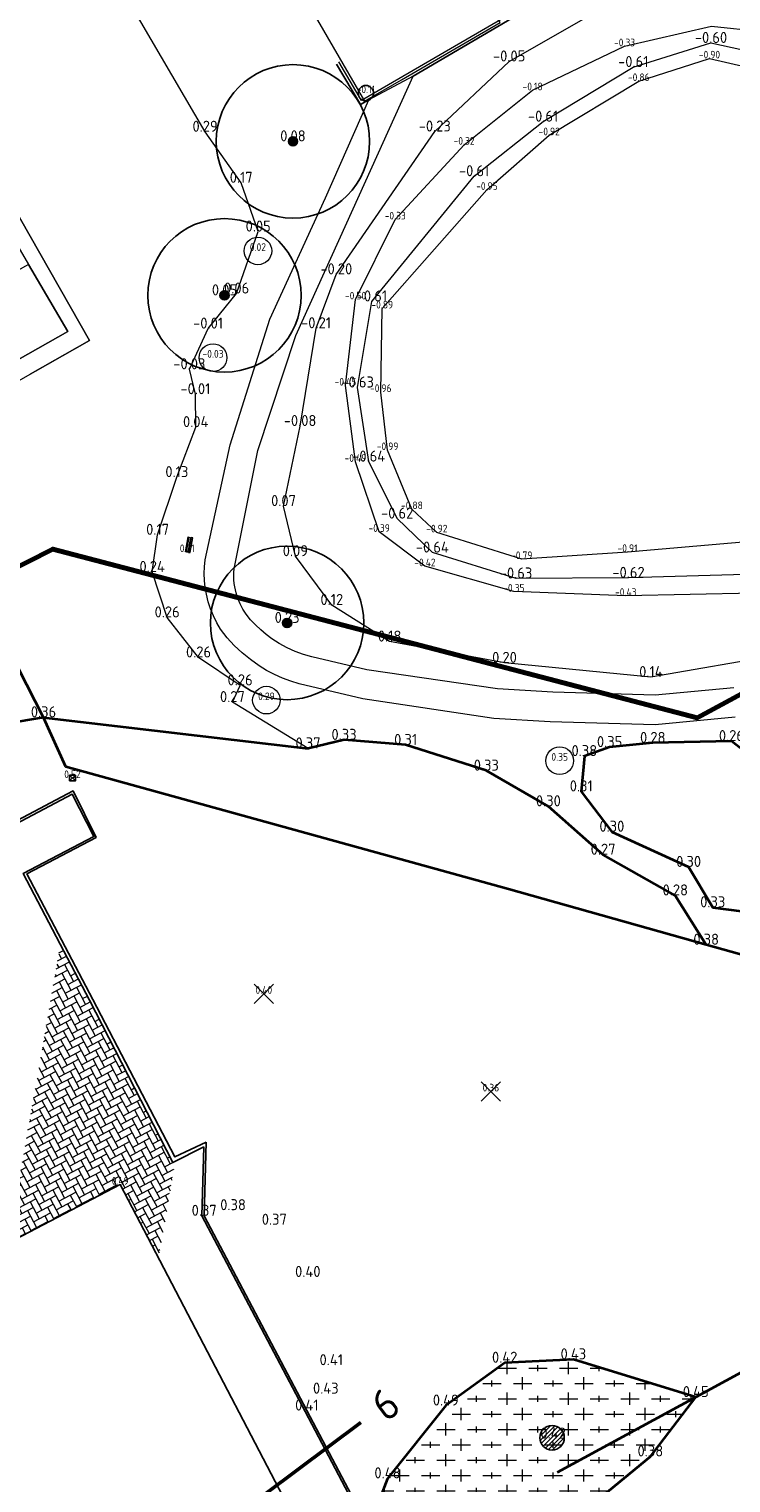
# Model space of a CAD drawing. Header units: metres. Extents: x 108651 to 109770, y 520801 to 521818.
# Tile 40 of 66: x 109161 to 109184, y 521249 to 521297. Entities that reach past the tile are written whole.
import ezdxf
from ezdxf.enums import TextEntityAlignment as Align

# ---------------------------------------------------------------- set-up
doc = ezdxf.new("R2010")
doc.units = ezdxf.units.M
for name, color, linetype, lineweight in [('B-GV-GR-BOOM-S', 253, 'Continuous', 25), ('B-WA-WH-WATERLIJN-G', 253, 'Continuous', 18), ('B-WE-GR-BEPLANTING-G', 253, 'Continuous', 18), ('B-WE-GR-BEPLANTING_CULTUUR_BOSPLANTSOEN-GV', 253, 'Continuous', 18), ('B-WE-GW-WATERGANG_BODEM-G', 253, 'Continuous', 18), ('B-WE-GW-WATERGANG_INSTEEK-G', 253, 'Continuous', 18), ('B-WE-IE-MEUBILAIR_WEGMEUBILAIR_ZITBANK-S', 253, 'Continuous', 0), ('B-WE-OG-TERREIN_CULTUURSCHEIDING-GV', 253, 'Continuous', 18), ('B-WE-RI-HWA_STRAATKOLK-S', 253, 'Continuous', 25), ('B-WE-VH-VERHARDING_ACHTERKANTBAND-G', 253, 'Continuous', 25), ('B-WE-VH-VERHARDING_OPEN-G', 253, 'Continuous', 18), ('B-WE-VH-VERHARDING_STRAATBAKSTEEN-GV', 253, 'Continuous', 18), ('B-XX-OG-HOOGTELIJN-G', 253, 'Continuous', 18), ('B-XX-OG-HOOGTEPUNT-S', 253, 'Continuous', 25), ('N-WE-KG-WERKGRENS_FASE 3A-G', 10, 'XX-WERKGRENS_CIRCEL', 70), ('V-WE-GR-BEPLANTING-G', 90, 'Continuous', 35), ('V-WE-GR-BEPLANTING_CULTUUR_BOSPLANTSOEN-GV', 90, 'Continuous', 35), ('V-WE-GR-BOOM_BOSPLANTSOEN-A-200', 80, 'Continuous', 18), ('V-WE-GR-DOORWORTELBARE RUIMTE-S', 80, 'Continuous', 25), ('V-WE-IE-TERREINAFSCHEIDING_KUNSTMATIG_HEKWERK_RASTER-G', 30, 'V-IE-TERREINAFSCHEIDING_KUNSTMATIG-SO', 35), ('V-WE-VH-KANTOPSLUITING_ACHTERKANTBAND-G', 50, 'Continuous', 25), ('V-WE-VH-KANTOPSLUITING_OPSLUITBAND_100X200-G', 150, 'VH-OPSLUITBAND_100X200_A-V', 25), ('V-WE-VH-KANTVERHARDING-G', 4, 'Continuous', 25), ('X-XX-AL-T18', 253, 'Continuous', 18), ('X-XX-AL-VERWIJZING-S', 7, 'Continuous', 25), ('X-XX-OG-TERREIN_BEGRAAFPLAATS_GRAFVAK_GRAF-G', 6, 'Continuous', 18)]:
    doc.layers.add(name, color=color, linetype=linetype, lineweight=lineweight)
for name, color, linetype in [('B-WE-GW-WATERGANG_BODEM-G-HGT', 253, 'Continuous'), ('B-WE-IE-MEUBILAIR_WEGMEUBILAIR_PAAL-HOUT-S', 253, 'Continuous'), ('B-WE-IE-MEUBILAIR_WEGMEUBILAIR_PAAL-HOUT-S-HGT', 253, 'Continuous'), ('B-WE-IE-MEUBILAIR_WEGMEUBILAIR_ZITBANK-S-HGT', 253, 'Continuous'), ('B-WE-OG-BEBOUWING_HOOFDGEBOUW-G-HGT', 253, 'Continuous'), ('B-WE-RI-HWA_STRAATKOLK-S-HGT', 253, 'Continuous'), ('B-XX-OG-HOOGTELIJN-G-HGT', 253, 'Continuous'), ('B-XX-OG-HOOGTEPUNT-S-HGT', 253, 'Continuous'), ('X-XX-OG-TERREIN_BEGRAAFPLAATS_GRAFVAK_GRAF-G-HGT', 7, 'Continuous')]:
    doc.layers.add(name, color=color, linetype=linetype)
doc.layers.add('V-WE-VH-VERHARDING_BETONSTRAATSTEEN-A-200', color=7, linetype='Continuous', lineweight=18, true_color=0x6600cc)
doc.styles.add('ISOCP', font='isocp.shx', dxfattribs={"width": 0.8})
doc.styles.add('NLCS-ISO', font='NLCS-ISO.ttf')
doc.styles.add('NLCS-ISO-M200-T18', font='NLCS-ISO.ttf', dxfattribs={"height": 0.36})
doc.linetypes.add('V-IE-TERREINAFSCHEIDING_KUNSTMATIG-SO', pattern='A,2,[24,NLCS.SHX,S=0.6,R=0,X=-1,Y=0],2,[82,NLCS.SHX,S=0.75,R=90,X=0,Y=0],2,[24,NLCS.SHX,S=0.6,R=0,X=1,Y=0],2,-2', length=10)
doc.linetypes.add('VH-OPSLUITBAND_100X200_A-V', pattern='A,2,[24,NLCS.SHX,S=1,R=0,X=0,Y=0],2,-1,2,-1', length=8)
doc.linetypes.add('XX-WERKGRENS_CIRCEL', pattern='A,10,-2.5,[69,NLCS.SHX,S=1,R=0,X=0,Y=0],-2.5', length=15)

# ---------------------------------------------------------------- blocks, each defined once
blk = doc.blocks.new('HGTMVD')
at = {"color": 0, "linetype": 'Continuous'}
for p, q in [((-0.636, 0.636), (0.636, -0.636)), ((-0.636, -0.636), (0.636, 0.636))]:
    blk.add_line(p, q, dxfattribs=at)
blk = doc.blocks.new('SIE-WEG_PAAL_HOUT')
for p, q in [((-0.1875, 0.1875), (0.1875, -0.1875)), ((0.1875, 0.1875), (-0.1875, -0.1875))]:
    blk.add_line(p, q)
at = {"flags": 128}
blk.add_lwpolyline([(-0.1875, -0.1875), (0.1875, -0.1875), (0.1875, 0.1875), (-0.1875, 0.1875)], close=True, dxfattribs=at)
blk = doc.blocks.new('PNTOBJ')
at = {"color": 0}
blk.add_circle((0, 0), 0.9, dxfattribs=at)
blk = doc.blocks.new('STRAATKOLK', base_point=(109085.079, 521176.504))
at = {"layer": 'B-WE-RI-HWA_STRAATKOLK-S'}
blk.add_circle((109085.079, 521176.504), 0.5, dxfattribs=at)
blk = doc.blocks.new('SGR-BOOM_01')
h = blk.add_hatch(color=256)
edge = h.paths.add_edge_path()
edge.add_arc((0, 0), 0.15, 0, 360)
for radius in [2.5, 0.15, 0.045]:
    blk.add_circle((0, 0), radius)
blk = doc.blocks.new('SIE-WEG_ZITBANK_MET_LEUNING')
blk.add_hatch(color=256).paths.add_polyline_path([(0, 0.114), (0, 0.09), (0.984, 0.09), (0.984, 0.114)])
for p, q in [((0.148, 0.09), (0.148, 0.049)), ((0.172, 0.09), (0.172, 0.049)), ((0.812, 0.09), (0.812, 0.049)), ((0.837, 0.09), (0.837, 0.049)), ((0.148, -0.09), (0.148, -0.049)), ((0.172, -0.09), (0.172, -0.049)), ((0.812, -0.09), (0.812, -0.049)), ((0.837, -0.09), (0.837, -0.049))]:
    blk.add_line(p, q)
at = {"flags": 128}
for points in [[(0, 0.09), (0, 0.114), (0.984, 0.114), (0.984, 0.09)], [(0.984, 0.049), (0.984, -0.049), (0, -0.049), (0, 0.049)], [(0, -0.09), (0, -0.188), (0.984, -0.188), (0.984, -0.09)]]:
    blk.add_lwpolyline(points, close=True, dxfattribs=at)
blk = doc.blocks.new('*U188')
at = {"color": 0, "linetype": 'ByBlock', "lineweight": 50}
blk.add_lwpolyline([(200.83, 0), (0, 0)], dxfattribs=at)
blk.add_circle((-2.5, 0), 2.5, dxfattribs=at)
at = {"color": 0, "linetype": 'ByBlock', "style": 'NLCS-ISO'}
blk.add_attdef('NPROFNR', text='', height=5, dxfattribs=at).set_placement((205.83, 0), align=Align.MIDDLE_CENTER)
blk = doc.blocks.new('SGR-DOORWORTELBARE RUIMTE')
for p, q in [((-1.99, 0.21), (-0.21, 1.99)), ((-1.95, -0.45), (0.45, 1.95)), ((-1.75, -0.96), (0.96, 1.75)), ((-1.45, -1.37), (1.37, 1.45)), ((-1.07, -1.69), (1.69, 1.07)), ((-0.58, -1.91), (1.91, 0.58)), ((0.04, -2), (2, -0.04)), ((1.04, -1.71), (1.71, -1.04))]:
    blk.add_line(p, q)
at = {"extrusion": (0, 0, -1)}
blk.add_arc((0, 0), 2, 0, 360, dxfattribs=at)

msp = doc.modelspace()

# ---------------------------------------------------------------- hatches: boundary and pattern name
at = {"layer": 'V-WE-GR-BOOM_BOSPLANTSOEN-A-200'}
h = msp.add_hatch(dxfattribs=at)
h.set_pattern_fill('AGR-BOSPLANTSOEN-SO', color=256, scale=0.5, pattern_type=2)
h.set_pattern_definition([(0, (0, 0), (0.5, 0.5), [0.6, -0.4]), (90, (0.3, -0.2), (-2, 1e-16), [0.4, -0.6]), (90, (0.8, 0.3), (-2, 1e-16), [0.4, -0.6]), (90, (1.3, -0.1), (-2, 1e-16), [0.2, -0.8]), (90, (1.8, 0.4), (-2, 1e-16), [0.2, -0.8])])
h.paths.add_polyline_path([(109173.775, 521244.287), (109174.754, 521243.987), (109176.115, 521244.352), (109176.785, 521245.419), (109178.098, 521247.363), (109178.199, 521247.471), (109178.575, 521248.154), (109180.966, 521250.123), (109182.446, 521252.055), (109178.456, 521253.285), (109176.217, 521253.175), (109174.298, 521251.78), (109172.396, 521249.408), (109172.143, 521248.751), (109172.157, 521247.088), (109172.104, 521247.044), (109172.791, 521244.962)])
at = {"layer": 'V-WE-VH-VERHARDING_BETONSTRAATSTEEN-A-200'}
h = msp.add_hatch(dxfattribs=at)
h.set_pattern_fill('AVH-BSS_KEIFORMAAT_ELLEBOOG-SO', color=256, scale=0.2, angle=28, pattern_type=2)
h.set_pattern_definition([(28, (0, 0), (0.086829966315, 0.284008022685), [0.63, -0.21]), (298, (-0.19718, 0.37084), (0.086829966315, 0.284008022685), [0.63, -0.21])])
h.paths.add_polyline_path([(109162.68, 521264.987), (109161.733, 521266.798), (109160.027, 521257.069), (109163.682, 521258.977), (109164.929, 521256.588), (109165.473, 521259.737), (109165.396, 521259.698)])
h.paths.add_polyline_path([(109163.339, 521258.918), (109164.025, 521258.918), (109164.025, 521259.274), (109163.339, 521259.274)], flags=24)

# ---------------------------------------------------------------- linework, layer by layer
at = {"layer": 'B-WA-WH-WATERLIJN-G'}
msp.add_lwpolyline([(109171.889, 521287.751), (109175.221, 521291.829), (109177.47, 521293.609), (109180.409, 521295.387), (109182.943, 521296.171), (109184.334, 521295.877), (109185.634, 521295.043), (109188.307, 521293.191), (109190.373, 521290.264), (109190.707, 521288.501), (109190.508, 521286.062), (109187.975, 521282.341), (109186.697, 521280.594), (109185.488, 521279.289), (109184.438, 521278.864), (109180.254, 521278.745), (109176.587, 521278.724), (109173.859, 521279.569), (109172.712, 521280.676), (109171.783, 521282.534), (109171.423, 521284.946)], close=True, dxfattribs=at)
at = {"layer": 'B-WE-GR-BEPLANTING-G'}
msp.add_lwpolyline([(109169.806, 521273.188), (109167.34, 521274.698), (109167.591, 521275.243), (109166.237, 521276.152), (109165.213, 521277.456), (109164.725, 521278.937), (109164.902, 521280.147), (109165.529, 521282.026), (109166.144, 521283.655), (109166.134, 521284.728), (109165.937, 521285.54), (109166.547, 521286.865), (109167.479, 521288.008), (109168.181, 521290.027), (109167.627, 521291.616), (109166.45, 521293.279)], dxfattribs=at)
at = {"layer": 'B-WE-GR-BEPLANTING_CULTUUR_BOSPLANTSOEN-GV', "flags": 128}
for points in [[(109157.315, 521283.434), (109162.683, 521286.474), (109154.618, 521300.639), (109160.492, 521303.467), (109164.39, 521305.344), (109164.987, 521304.104), (109165.25, 521304.014), (109165.83, 521304.297), (109170.178, 521306.83), (109169.284, 521308.351), (109160.193, 521303.992), (109154.188, 521301.113), (109153.752, 521300.869), (109160.692, 521288.96), (109161.97, 521286.767), (109114.519, 521259.903), (109112.21, 521258.596), (109112.533, 521258.072), (109157.315, 521283.434)], [(109166.45, 521293.279), (109160.492, 521303.467), (109154.618, 521300.639), (109162.683, 521286.474), (109160.752, 521285.38)]]:
    msp.add_lwpolyline(points, dxfattribs=at)
at = {"layer": 'B-WE-GW-WATERGANG_BODEM-G'}
msp.add_lwpolyline([(109172.226, 521287.52), (109175.638, 521291.385), (109177.668, 521293.164), (109180.588, 521294.929), (109182.894, 521295.667), (109184.08, 521295.396), (109185.277, 521294.706), (109187.964, 521292.98), (109189.829, 521290.033), (109190.143, 521288.58), (109189.859, 521286.219), (109187.497, 521282.861), (109186.099, 521281.07), (109184.744, 521279.973), (109180.222, 521279.587), (109176.773, 521279.357), (109174.005, 521280.226), (109173.192, 521280.983), (109172.4, 521282.907), (109172.177, 521284.8)], close=True, dxfattribs=at)
at = {"layer": 'B-WE-GW-WATERGANG_INSTEEK-G'}
msp.add_lwpolyline([(109170.728, 521288.633), (109173.938, 521293.287), (109176.362, 521295.569), (109179.458, 521297.34), (109182.26, 521298.831), (109184.535, 521299.496), (109186.25, 521298.623), (109188.412, 521297.245), (109190.286, 521294.749), (109191.987, 521291.347), (109192.866, 521288.841), (109192.183, 521285.339), (109189.799, 521281.111), (109188.359, 521279.094), (109187.237, 521277.292), (109185.255, 521276.248), (109180.984, 521275.513), (109176.211, 521275.976), (109172.467, 521276.669), (109170.581, 521277.861), (109169.393, 521279.451), (109169.007, 521281.083), (109169.546, 521283.691), (109170.067, 521286.876)], close=True, dxfattribs=at)
at = {"layer": 'B-WE-OG-TERREIN_CULTUURSCHEIDING-GV', "flags": 128}
msp.add_lwpolyline([(109160.692, 521288.96), (109113.1, 521262.356), (109114.519, 521259.903), (109161.97, 521286.767)], close=True, dxfattribs=at)
at = {"layer": 'B-WE-VH-VERHARDING_ACHTERKANTBAND-G'}
msp.add_lwpolyline([(109217.245, 521250.375), (109211.954, 521259.367), (109206.444, 521269.015), (109201.079, 521278.394), (109195.387, 521288.165), (109194.772, 521289.224), (109192.373, 521293.432), (109186.943, 521302.971), (109186.977, 521302.984), (109186.882, 521303.151), (109181.017, 521299.664), (109173.229, 521295.094)], dxfattribs=at)
at = {"layer": 'B-WE-VH-VERHARDING_OPEN-G'}
for points in [[(109183.687, 521275.162), (109181.127, 521274.927), (109177.789, 521275.019), (109175.981, 521275.126), (109171.723, 521275.752), (109169.933, 521276.169), (109169.656, 521276.247), (109169.385, 521276.346), (109169.123, 521276.465), (109168.87, 521276.602), (109168.628, 521276.759), (109168.441, 521276.899), (109168.262, 521277.05), (109168.094, 521277.212), (109167.935, 521277.383), (109167.787, 521277.564), (109167.683, 521277.727), (109167.594, 521277.898), (109167.52, 521278.076), (109167.461, 521278.26), (109167.419, 521278.449), (109167.401, 521278.567), (109167.39, 521278.685), (109167.384, 521278.803), (109167.386, 521278.922), (109167.393, 521279.041), (109168.17, 521282.898), (109169.411, 521286.638), (109171.275, 521290.766), (109173.229, 521295.094), (109171.783, 521294.32)], [(109183.736, 521274.206), (109181.128, 521273.961), (109177.705, 521274.059), (109175.858, 521274.165), (109171.596, 521274.801), (109169.517, 521275.292), (109169.242, 521275.378), (109168.974, 521275.48), (109168.712, 521275.598), (109168.457, 521275.732), (109168.211, 521275.881), (109167.926, 521276.081), (109167.656, 521276.301), (109167.403, 521276.54), (109167.168, 521276.797), (109166.953, 521277.071), (109166.83, 521277.285), (109166.721, 521277.507), (109166.629, 521277.735), (109166.554, 521277.97), (109166.495, 521278.21), (109166.456, 521278.433), (109166.432, 521278.658), (109166.422, 521278.884), (109166.427, 521279.11), (109166.447, 521279.335), (109167.269, 521283.08), (109168.561, 521287.173), (109170.378, 521291.124), (109171.783, 521294.32)]]:
    msp.add_lwpolyline(points, dxfattribs=at)
at = {"layer": 'B-WE-VH-VERHARDING_STRAATBAKSTEEN-GV', "flags": 128}
msp.add_lwpolyline([(109171.65, 521294.271), (109172.851, 521294.969), (109176.071, 521296.843), (109170.178, 521306.83), (109165.83, 521304.297)], close=True, dxfattribs=at)
at = {"layer": 'B-WE-VH-VERHARDING_STRAATBAKSTEEN-GV'}
msp.add_lwpolyline([(109217.35, 521250.46), (109212.052, 521259.437), (109206.536, 521269.099), (109201.179, 521278.448), (109194.887, 521289.298), (109192.541, 521293.419), (109186.913, 521303.295), (109180.932, 521299.748), (109171.546, 521294.3), (109170.807, 521295.559)], dxfattribs=at)
at = {"layer": 'B-XX-OG-HOOGTELIJN-G'}
msp.add_lwpolyline([(109172.649, 521290.42), (109174.894, 521292.856), (109177.128, 521294.629), (109180.125, 521296.063), (109182.959, 521296.716), (109184.6, 521296.546), (109186.267, 521295.513), (109188.658, 521293.511), (109190.625, 521290.388), (109191.04, 521288.52), (109190.952, 521285.901), (109188.503, 521281.92), (109187.1, 521280.097), (109185.869, 521278.557), (109184.359, 521278.244), (109180.164, 521278.159), (109176.517, 521278.296), (109173.617, 521279.123), (109172.126, 521280.243), (109171.351, 521282.524), (109171.026, 521285.01), (109171.355, 521287.815)], close=True, dxfattribs=at)
at = {"layer": 'N-WE-KG-WERKGRENS_FASE 3A-G', "flags": 128}
msp.add_lwpolyline([(109325.985, 521089.891), (109318.976, 521087.098), (109317.759, 521090.31), (109323.357, 521094.593), (109238.454, 521245.385), (109219.993, 521235.574), (109207.975, 521226.877), (109134.352, 521188.292), (109146.681, 521162.038), (109133.203, 521154.372), (109125.139, 521169.625), (109118.97, 521166.626), (109096.884, 521210.772), (109081.12, 521240.821), (109089.41, 521256.905), (109098.836, 521261.004), (109100.773, 521257.626, 0.463993), (109111.285, 521254.28), (109161.484, 521279.683), (109182.49, 521274.188), (109197.384, 521282.23), (109207.411, 521265.019), (109222.743, 521273.13), (109202.684, 521306.819), (109330.854, 521375.957), (109334.104, 521366.956), (109359.352, 521304.007), (109395.916, 521316.767), (109395.014, 521304.654), (109407.223, 521303.045), (109419.647, 521302.279), (109418.208, 521287.556), (109409.708, 521288.408), (109419.013, 521237.753), (109418.562, 521234.864), (109426.445, 521234.185), (109428.101, 521222.066), (109422.353, 521222.198), (109444.16, 521149.248), (109444.21, 521130.53), (109415.056, 521118.995), (109417.942, 521109.017), (109389.8, 521098.734), (109393.219, 521089.125), (109386.118, 521086.75), (109367.934, 521091.648), (109364.106, 521102.437)], format="xyb", close=True, dxfattribs=at)
at = {"layer": 'V-WE-GR-BEPLANTING-G'}
for points in [[(109191.252, 521273.651), (109190.757, 521274.279), (109190.087, 521274.616), (109188.109, 521274.203), (109185.72, 521273.413), (109185.852, 521272.574), (109184.666, 521272.605), (109183.61, 521273.427), (109181.045, 521273.367), (109179.638, 521273.231), (109178.814, 521272.938), (109178.713, 521271.788), (109179.711, 521270.475), (109182.214, 521269.327), (109183, 521268.011), (109187.427, 521267.445), (109188.719, 521268.152), (109190.02, 521270.38), (109191.363, 521272.575)], [(109173.775, 521244.287), (109174.754, 521243.987), (109176.115, 521244.352), (109176.785, 521245.419), (109178.098, 521247.363), (109178.199, 521247.471), (109178.575, 521248.154), (109180.966, 521250.123), (109182.446, 521252.055), (109178.456, 521253.285), (109176.217, 521253.175), (109174.298, 521251.78), (109172.396, 521249.408), (109172.143, 521248.751), (109172.157, 521247.088), (109172.104, 521247.044), (109172.791, 521244.962)]]:
    msp.add_lwpolyline(points, close=True, dxfattribs=at)
for points in [[(109161.182, 521274.201), (109158.649, 521273.774), (109151.92, 521270.015), (109142.455, 521265.286), (109136.267, 521261.932), (109133.601, 521261.271), (109129.66, 521259.241), (109127.611, 521257.955), (109125.375, 521255.889), (109120.029, 521253.412), (109114.42, 521250.501)], [(109182.786, 521266.792), (109181.779, 521268.399), (109179.425, 521269.726), (109177.641, 521271.302), (109175.618, 521272.465), (109172.988, 521273.301), (109170.979, 521273.467), (109169.806, 521273.188)]]:
    msp.add_lwpolyline(points, dxfattribs=at)
at = {"layer": 'V-WE-GR-BEPLANTING_CULTUUR_BOSPLANTSOEN-GV', "flags": 128}
msp.add_lwpolyline([(109161.182, 521274.201), (109169.806, 521273.188)], dxfattribs=at)
at = {"layer": 'V-WE-IE-TERREINAFSCHEIDING_KUNSTMATIG_HEKWERK_RASTER-G'}
for points in [[(109194.795, 521255.51), (109193.14, 521257.934), (109187.953, 521265.344), (109185.302, 521266.087), (109182.786, 521266.792), (109176.338, 521268.599), (109161.912, 521272.594), (109161.182, 521274.201), (109159.013, 521278.432)], [(109193.14, 521257.934), (109185.26, 521253.582), (109182.446, 521252.055), (109177.923, 521249.601)]]:
    msp.add_lwpolyline(points, dxfattribs=at)
at = {"layer": 'V-WE-VH-KANTOPSLUITING_ACHTERKANTBAND-G'}
msp.add_lwpolyline([(109171.783, 521294.32), (109171.517, 521294.163), (109170.735, 521295.478)], dxfattribs=at)
at = {"layer": 'V-WE-VH-KANTOPSLUITING_OPSLUITBAND_100X200-G'}
for points in [[(109166.483, 521260.357), (109165.46, 521259.879), (109162.786, 521265.012), (109160.641, 521269.1), (109162.894, 521270.288), (109162.146, 521271.804), (109153.195, 521267.07)], [(109172.157, 521247.088), (109169.767, 521251.616), (109166.42, 521257.961), (109166.483, 521260.357)]]:
    msp.add_lwpolyline(points, dxfattribs=at)
at = {"layer": 'V-WE-VH-KANTVERHARDING-G'}
for points in [[(109166.412, 521260.211), (109165.396, 521259.698), (109162.68, 521264.987), (109160.521, 521269.116), (109162.823, 521270.317), (109162.112, 521271.703), (109153.235, 521267.009)], [(109164.118, 521243.659), (109164.209, 521243.706), (109163.149, 521245.729), (109165.806, 521247.121), (109168.005, 521242.93), (109171.188, 521244.6), (109163.682, 521258.977), (109158.876, 521256.468), (109155.222, 521263.48), (109155.111, 521263.421), (109155.022, 521263.375)], [(109172.104, 521247.044), (109169.707, 521251.583), (109166.344, 521257.957), (109166.412, 521260.211)]]:
    msp.add_lwpolyline(points, dxfattribs=at)

# ---------------------------------------------------------------- block references
at = {"layer": 'B-GV-GR-BOOM-S'}
for p in [(109169.314, 521292.966, 0.083), (109167.082, 521287.949, 0.05), (109169.124, 521277.277, 0.228)]:
    msp.add_blockref('SGR-BOOM_01', p, dxfattribs=at)
at = {"layer": 'B-WE-IE-MEUBILAIR_WEGMEUBILAIR_PAAL-HOUT-S', "xscale": 0.5, "yscale": 0.5}
msp.add_blockref('SIE-WEG_PAAL_HOUT', (109162.126, 521272.222, 0.523), dxfattribs=at)
at = {"layer": 'B-WE-IE-MEUBILAIR_WEGMEUBILAIR_ZITBANK-S', "xscale": 0.5, "yscale": 0.5, "zscale": 2.5, "rotation": 79.8357}
msp.add_blockref('SIE-WEG_ZITBANK_MET_LEUNING', (109165.866, 521279.583, 0.214), dxfattribs=at)
at = {"layer": 'B-WE-RI-HWA_STRAATKOLK-S', "xscale": 0.5, "yscale": 0.5}
msp.add_blockref('STRAATKOLK', (109171.691, 521294.536, -0.105), dxfattribs=at)
at = {"layer": 'B-XX-OG-HOOGTEPUNT-S', "xscale": 0.5, "yscale": 0.5}
for p in [(109168.365, 521265.194, 0.396), (109175.767, 521262.012, 0.361)]:
    msp.add_blockref('HGTMVD', p, dxfattribs=at)
at = {"layer": 'V-WE-GR-DOORWORTELBARE RUIMTE-S', "xscale": 0.2, "yscale": 0.2, "zscale": 0.2}
msp.add_blockref('SGR-DOORWORTELBARE RUIMTE', (109177.761, 521250.732, 0.424), dxfattribs=at)
at = {"layer": 'X-XX-AL-VERWIJZING-S', "xscale": 0.2, "yscale": 0.2, "zscale": 0.2, "rotation": 36.73936879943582}
msp.add_blockref('*U188', (109139.339, 521227.198), dxfattribs=at).add_auto_attribs({'NPROFNR': '6'})
at = {"layer": 'X-XX-OG-TERREIN_BEGRAAFPLAATS_GRAFVAK_GRAF-G', "color": 253, "xscale": 0.5, "yscale": 0.5}
for p in [(109168.171, 521289.397, 0.023), (109166.709, 521285.919, -0.025), (109168.45, 521274.762, 0.286), (109178.011, 521272.788, 0.35)]:
    msp.add_blockref('PNTOBJ', p, dxfattribs=at)

# ---------------------------------------------------------------- texts
at = {"layer": 'B-WE-GW-WATERGANG_BODEM-G-HGT', "style": 'ISOCP'}
for s, p in [('-0.90', (109182.894, 521295.667, -0.904)), ('-0.86', (109180.588, 521294.929, -0.864)), ('-0.92', (109177.668, 521293.164, -0.923)), ('-0.95', (109175.638, 521291.385, -0.955)), ('-0.89', (109172.226, 521287.52, -0.894)), ('-0.96', (109172.177, 521284.8, -0.962)), ('-0.99', (109172.4, 521282.907, -0.985)), ('-0.88', (109173.192, 521280.983, -0.878)), ('-0.92', (109174.005, 521280.226, -0.916)), ('-0.79', (109176.773, 521279.357, -0.786)), ('-0.91', (109180.222, 521279.587, -0.91))]:
    msp.add_text(s, height=0.25, dxfattribs=at).set_placement(p, align=Align.CENTER)
at = {"layer": 'B-WE-IE-MEUBILAIR_WEGMEUBILAIR_PAAL-HOUT-S-HGT', "style": 'ISOCP'}
msp.add_text('0.52', height=0.25, dxfattribs=at).set_placement((109162.126, 521272.222, 0.523), align=Align.CENTER)
at = {"layer": 'B-WE-IE-MEUBILAIR_WEGMEUBILAIR_ZITBANK-S-HGT', "style": 'ISOCP'}
msp.add_text('0.21', height=0.25, dxfattribs=at).set_placement((109165.866, 521279.583, 0.214), align=Align.CENTER)
at = {"layer": 'B-WE-OG-BEBOUWING_HOOFDGEBOUW-G-HGT', "style": 'ISOCP'}
msp.add_text('0.49', height=0.25, dxfattribs=at).set_placement((109163.682, 521258.977, 0.487), align=Align.CENTER)
at = {"layer": 'B-WE-RI-HWA_STRAATKOLK-S-HGT', "style": 'ISOCP'}
msp.add_text('-0.11', height=0.25, dxfattribs=at).set_placement((109171.691, 521294.536, -0.105), align=Align.CENTER)
at = {"layer": 'B-XX-OG-HOOGTELIJN-G-HGT', "style": 'ISOCP'}
for s, p in [('-0.33', (109180.125, 521296.063, -0.331)), ('-0.18', (109177.128, 521294.629, -0.183)), ('-0.32', (109174.894, 521292.856, -0.324)), ('-0.33', (109172.649, 521290.42, -0.328)), ('-0.50', (109171.355, 521287.815, -0.504)), ('-0.45', (109171.026, 521285.01, -0.45)), ('-0.49', (109171.351, 521282.524, -0.485)), ('-0.39', (109172.126, 521280.243, -0.392)), ('-0.42', (109173.617, 521279.123, -0.423)), ('-0.35', (109176.517, 521278.296, -0.349)), ('-0.43', (109180.164, 521278.159, -0.425))]:
    msp.add_text(s, height=0.25, dxfattribs=at).set_placement(p, align=Align.CENTER)
at = {"layer": 'B-XX-OG-HOOGTEPUNT-S-HGT', "style": 'ISOCP'}
for s, p in [('0.40', (109168.365, 521265.194, 0.396)), ('0.36', (109175.767, 521262.012, 0.361))]:
    msp.add_text(s, height=0.25, dxfattribs=at).set_placement(p, align=Align.CENTER)
at = {"layer": 'X-XX-AL-T18', "style": 'NLCS-ISO-M200-T18'}
for s, p in [('-0.60', (109182.943, 521296.171, -0.603)), ('-0.05', (109176.362, 521295.569, -0.05)), ('-0.61', (109180.409, 521295.387, -0.605)), ('-0.61', (109177.47, 521293.609, -0.614)), ('0.29', (109166.45, 521293.279, 0.286)), ('0.08', (109169.314, 521292.966, 0.083)), ('-0.23', (109173.938, 521293.287, -0.234)), ('0.17', (109167.627, 521291.616, 0.168)), ('-0.61', (109175.221, 521291.829, -0.609)), ('0.05', (109168.181, 521290.027, 0.05)), ('-0.20', (109170.728, 521288.633, -0.196)), ('0.05', (109167.082, 521287.949, 0.05)), ('0.06', (109167.479, 521288.008, 0.056)), ('-0.61', (109171.889, 521287.751, -0.609)), ('-0.01', (109166.547, 521286.865, -0.007)), ('-0.21', (109170.067, 521286.876, -0.205)), ('-0.03', (109165.937, 521285.54, -0.032)), ('-0.63', (109171.423, 521284.946, -0.628)), ('-0.01', (109166.134, 521284.728, -0.012)), ('0.04', (109166.144, 521283.655, 0.041)), ('-0.08', (109169.546, 521283.691, -0.081)), ('-0.64', (109171.783, 521282.534, -0.638)), ('0.13', (109165.529, 521282.026, 0.133)), ('0.07', (109169.007, 521281.083, 0.066)), ('-0.62', (109172.712, 521280.676, -0.623)), ('0.17', (109164.902, 521280.147, 0.171)), ('0.09', (109169.393, 521279.451, 0.094)), ('-0.64', (109173.859, 521279.569, -0.644)), ('0.24', (109164.725, 521278.937, 0.239)), ('-0.63', (109176.587, 521278.724, -0.625)), ('-0.62', (109180.254, 521278.745, -0.619)), ('0.12', (109170.581, 521277.861, 0.123)), ('0.26', (109165.213, 521277.456, 0.256)), ('0.23', (109169.124, 521277.277, 0.228)), ('0.18', (109172.467, 521276.669, 0.175)), ('0.26', (109166.237, 521276.152, 0.255)), ('0.20', (109176.211, 521275.976, 0.198)), ('0.14', (109180.984, 521275.513, 0.14)), ('0.26', (109167.591, 521275.243, 0.255)), ('0.27', (109167.34, 521274.698, 0.272)), ('0.36', (109161.182, 521274.201, 0.356)), ('0.33', (109170.979, 521273.467, 0.328)), ('0.37', (109169.806, 521273.188, 0.368)), ('0.31', (109172.988, 521273.301, 0.312)), ('0.35', (109179.638, 521273.231, 0.345)), ('0.28', (109181.045, 521273.367, 0.282)), ('0.26', (109183.61, 521273.427, 0.259)), ('0.38', (109178.814, 521272.938, 0.38)), ('0.33', (109175.618, 521272.465, 0.333)), ('0.31', (109178.713, 521271.788, 0.311)), ('0.30', (109177.641, 521271.302, 0.3)), ('0.30', (109179.711, 521270.475, 0.295)), ('0.27', (109179.425, 521269.726, 0.269)), ('0.30', (109182.214, 521269.327, 0.295)), ('0.28', (109181.779, 521268.399, 0.277)), ('0.33', (109183, 521268.011, 0.333)), ('0.38', (109182.786, 521266.792, 0.376)), ('0.37', (109166.42, 521257.961, 0.368)), ('0.38', (109167.361, 521258.144, 0.379)), ('0.37', (109168.707, 521257.67, 0.37)), ('0.40', (109169.798, 521255.969, 0.402)), ('0.41', (109170.564, 521253.094, 0.411)), ('0.42', (109176.217, 521253.175, 0.417)), ('0.43', (109178.456, 521253.285, 0.428)), ('0.43', (109170.385, 521252.167, 0.425)), ('0.49', (109174.298, 521251.78, 0.494)), ('0.45', (109182.446, 521252.055, 0.452)), ('0.41', (109169.767, 521251.616, 0.41)), ('0.42', (109177.795, 521250.703, 0.424)), ('0.38', (109180.966, 521250.123, 0.38)), ('0.48', (109172.396, 521249.408, 0.483)), ('0.48', (109172.396, 521249.408, 0.483))]:
    msp.add_text(s, height=0.36, dxfattribs=at).set_placement(p, align=Align.CENTER)
at = {"layer": 'X-XX-OG-TERREIN_BEGRAAFPLAATS_GRAFVAK_GRAF-G-HGT', "style": 'ISOCP'}
for s, p in [('0.02', (109168.171, 521289.397, 0.023)), ('-0.03', (109166.709, 521285.919, -0.025)), ('0.29', (109168.45, 521274.762, 0.286)), ('0.35', (109178.011, 521272.788, 0.35))]:
    msp.add_text(s, height=0.25, dxfattribs=at).set_placement(p, align=Align.CENTER)

doc.saveas('drawing.dxf')
